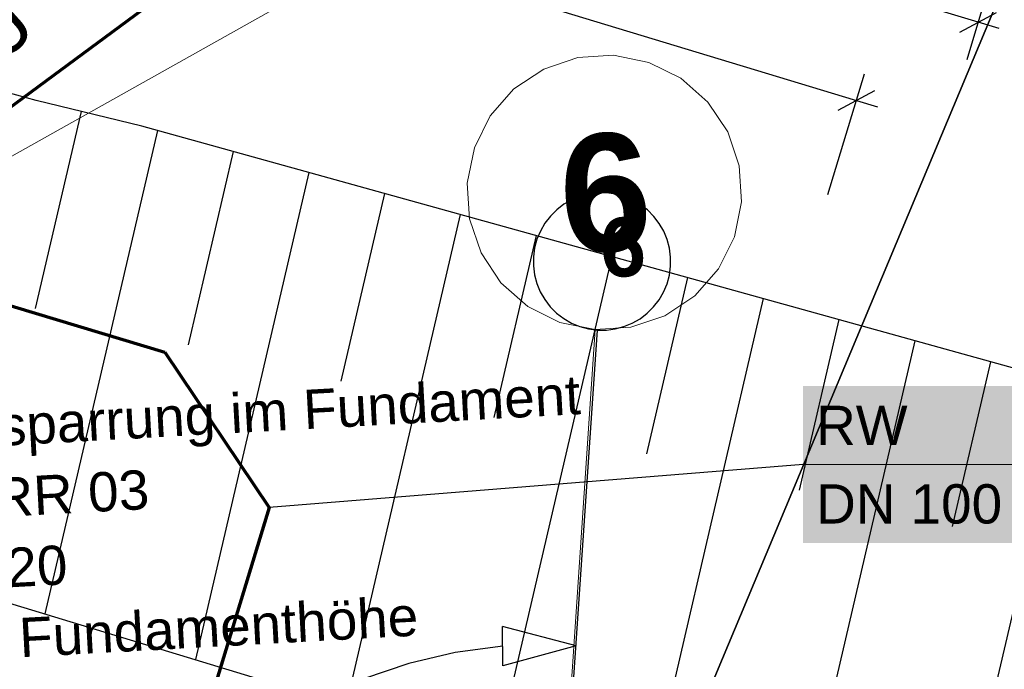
# Model space of a CAD drawing. Extents: x -779 to 790, y -208 to 633.
# Tile 222 of 232: x 444 to 495, y 295 to 328. Entities that reach past the tile are written whole.
import ezdxf
from ezdxf.lldxf.tags import DXFTag

# ---------------------------------------------------------------- set-up
doc = ezdxf.new("R2010")
doc.units = 0
doc.layers.get('0').update_dxf_attribs({"lineweight": 25})
for name, color, linetype, lineweight, true_color in [('01 Allgemein Bemaßung', 7, 'Continuous', 25, 0x848484), ('01AFU Allgemein Bemaßung-A07F5V4RWF', 7, 'Continuous', 25, 0x848484), ('02 Raster Bemaßung', 7, 'Continuous', 25, 0x848484), ('02 Raster Gebäude-A07F5V4QWF', 7, 'Continuous', 25, 0x848484), ('10 Wege Bestand - 2D', 9, 'Continuous', 18, 0x808080), ('30 Baugrubenplanung', 7, 'Continuous', 25, 0x848484), ('60 Baumstützen - Gehegelinie', 9, 'Continuous', 18, 0x808080), ('60 Netz', 9, 'Continuous', 18, 0x808080), ('S_Regenwasser_Grundleitung', 7, 'Continuous', 70, 0x0080ff), ('X_Mass', 150, 'Continuous', 25, 0x007fff)]:
    doc.layers.add(name, color=color, linetype=linetype, lineweight=lineweight, true_color=true_color)
doc.layers.add('02 Raster Gebäude-A07F5V53WF', color=7, linetype='Continuous', lineweight=13)
doc.layers.add('X_Text', color=7, linetype='Continuous', lineweight=25)
doc.styles.get("Standard").update_dxf_attribs({"font": 'arial.ttf'})
tags = doc.linetypes.add('Raster-A07F5V4TWF', pattern=[0.2, 0.1, -0.05, 0, -0.05]).pattern_tags.tags
tags[10:11] = [DXFTag(74, 4), DXFTag(75, 0), DXFTag(340, '0'), DXFTag(46, 1.0), DXFTag(50, 0.0), DXFTag(44, 0.0), DXFTag(45, 0.0)]
tags[8:9] = [DXFTag(74, 4), DXFTag(75, 0), DXFTag(340, '0'), DXFTag(46, 1.0), DXFTag(50, 0.0), DXFTag(44, 0.0), DXFTag(45, 0.0)]
tags[6:7] = [DXFTag(74, 4), DXFTag(75, 0), DXFTag(340, '0'), DXFTag(46, 1.0), DXFTag(50, 0.0), DXFTag(44, 0.0), DXFTag(45, 0.0)]
tags[4:5] = [DXFTag(74, 4), DXFTag(75, 0), DXFTag(340, '0'), DXFTag(46, 1.0), DXFTag(50, 0.0), DXFTag(44, 0.0), DXFTag(45, 0.0)]
tags = doc.linetypes.add('Raster-A07F5V57WF', pattern=[0.2, 0.1, -0.05, 0, -0.05]).pattern_tags.tags
tags[10:11] = [DXFTag(74, 4), DXFTag(75, 0), DXFTag(340, '0'), DXFTag(46, 1.0), DXFTag(50, 0.0), DXFTag(44, 0.0), DXFTag(45, 0.0)]
tags[8:9] = [DXFTag(74, 4), DXFTag(75, 0), DXFTag(340, '0'), DXFTag(46, 1.0), DXFTag(50, 0.0), DXFTag(44, 0.0), DXFTag(45, 0.0)]
tags[6:7] = [DXFTag(74, 4), DXFTag(75, 0), DXFTag(340, '0'), DXFTag(46, 1.0), DXFTag(50, 0.0), DXFTag(44, 0.0), DXFTag(45, 0.0)]
tags[4:5] = [DXFTag(74, 4), DXFTag(75, 0), DXFTag(340, '0'), DXFTag(46, 1.0), DXFTag(50, 0.0), DXFTag(44, 0.0), DXFTag(45, 0.0)]

# ---------------------------------------------------------------- blocks, each defined once
blk = doc.blocks.new('Referenz-A07F5V4VWF', base_point=(-401.415, -176.34))
at = {"color": 0, "linetype": 'ByBlock', "lineweight": -2, "ltscale": 12.5}
for p, q in [((445.205, 323.708), (430.258, 327.808)), ((450.587, 322.403), (445.205, 323.708)), ((518.205, 303.63), (450.587, 322.403))]:
    blk.add_line(p, q, dxfattribs=at)
at = {"layer": '01AFU Allgemein Bemaßung-A07F5V4RWF', "color": 0, "lineweight": -2}
for p, q in [((493.19, 327.693), (225.373, 408.894)), ((493.598, 329.039), (492.61, 325.779)), ((492.255, 327.193), (494.126, 328.193)), ((494.267, 327.367), (493.19, 327.693))]:
    blk.add_line(p, q, dxfattribs=at)
at = {"layer": '02 Raster Bemaßung', "color": 0, "lineweight": -2}
for p, q in [((218.96, 404.979), (486.995, 323.712)), ((485.544, 318.926), (487.403, 325.058)), ((486.06, 323.212), (487.931, 324.212)), ((486.995, 323.712), (488.072, 323.385)), ((468.984, 294.906), (468.969, 296.906)), ((472.709, 295.933), (468.969, 296.906)), ((466.559, 295.587), (464.184, 295.033)), ((468.977, 295.906), (466.559, 295.587)), ((472.709, 295.933), (468.984, 294.906)), ((464.184, 295.033), (461.875, 294.251))]:
    blk.add_line(p, q, dxfattribs=at)
at = {"layer": '02 Raster Gebäude-A07F5V4QWF', "color": 0, "lineweight": -2}
for p, q in [((472.49, 318.646), (472.093, 318.418)), ((472.913, 318.82), (472.49, 318.646)), ((473.356, 318.938), (472.913, 318.82)), ((473.81, 318.997), (473.356, 318.938)), ((474.268, 318.996), (473.81, 318.997)), ((474.722, 318.935), (474.268, 318.996)), ((475.164, 318.815), (474.722, 318.935)), ((475.586, 318.639), (475.164, 318.815)), ((475.982, 318.41), (475.586, 318.639)), ((471.729, 318.14), (471.405, 317.816)), ((472.093, 318.418), (471.729, 318.14)), ((476.345, 318.13), (475.982, 318.41)), ((476.668, 317.806), (476.345, 318.13)), ((471.405, 317.816), (471.125, 317.454)), ((476.946, 317.442), (476.668, 317.806)), ((470.895, 317.058), (470.719, 316.635)), ((471.125, 317.454), (470.895, 317.058)), ((477.174, 317.045), (476.946, 317.442)), ((477.349, 316.622), (477.174, 317.045)), ((470.719, 316.635), (470.6, 316.193)), ((477.466, 316.179), (477.349, 316.622)), ((470.6, 316.193), (470.539, 315.739)), ((477.525, 315.725), (477.466, 316.179)), ((470.539, 315.739), (470.538, 315.281)), ((477.524, 315.267), (477.525, 315.725)), ((470.538, 315.281), (470.597, 314.827)), ((477.464, 314.813), (477.524, 315.267)), ((470.597, 314.827), (470.715, 314.385)), ((477.344, 314.371), (477.464, 314.813)), ((470.715, 314.385), (470.889, 313.961)), ((477.168, 313.948), (477.344, 314.371)), ((470.889, 313.961), (471.117, 313.564)), ((471.117, 313.564), (471.395, 313.2)), ((476.659, 313.19), (476.938, 313.552)), ((476.938, 313.552), (477.168, 313.948)), ((471.395, 313.2), (471.718, 312.876)), ((476.334, 312.867), (476.659, 313.19)), ((471.718, 312.876), (472.081, 312.597)), ((472.081, 312.597), (472.477, 312.367)), ((475.574, 312.36), (475.971, 312.589)), ((475.971, 312.589), (476.334, 312.867)), ((472.477, 312.367), (472.9, 312.191)), ((472.9, 312.191), (473.342, 312.071)), ((473.342, 312.071), (473.796, 312.011)), ((473.796, 312.011), (474.254, 312.01)), ((474.254, 312.01), (474.708, 312.069)), ((474.708, 312.069), (475.15, 312.186)), ((475.15, 312.186), (475.574, 312.36))]:
    blk.add_line(p, q, dxfattribs=at)
at = {"layer": '02 Raster Gebäude-A07F5V4QWF', "color": 0, "linetype": 'Raster-A07F5V4TWF', "lineweight": -2, "ltscale": 187.5}
blk.add_line((469.446, 247.662), (473.796, 312.011), dxfattribs=at)
at = {"layer": '30 Baugrubenplanung', "color": 0, "lineweight": -2}
for p, q in [((138.963, 390.536), (489.954, 284.117)), ((319.714, 335.733), (489.954, 284.117)), ((445.205, 323.708), (430.258, 327.808)), ((445.205, 323.708), (430.258, 327.808)), ((450.587, 322.403), (445.205, 323.708)), ((450.587, 322.403), (445.205, 323.708)), ((447.497, 323.152), (445.161, 313.111)), ((451.379, 322.183), (445.649, 297.551)), ((518.205, 303.63), (450.587, 322.403)), ((518.205, 303.63), (450.587, 322.403)), ((455.237, 321.112), (452.945, 311.261)), ((459.095, 320.041), (453.322, 295.224)), ((462.953, 318.97), (460.729, 309.41)), ((466.811, 317.899), (460.995, 292.897)), ((470.669, 316.828), (468.513, 307.56)), ((474.527, 315.756), (468.669, 290.571)), ((478.385, 314.685), (476.297, 305.709)), ((482.243, 313.614), (476.342, 288.244)), ((486.102, 312.543), (484.081, 303.859)), ((489.96, 311.472), (484.015, 285.918)), ((493.818, 310.401), (491.866, 302.008)), ((497.676, 309.33), (492.167, 285.646))]:
    blk.add_line(p, q, dxfattribs=at)
at = {"layer": '01 Allgemein Bemaßung', "color": 0, "linetype": 'ByBlock', "lineweight": -2, "ltscale": 0.21125, "char_height": 2.00026, "attachment_point": 1, "rotation": 3.132}
for s, insert in [('{\\fArial;Aussparrung im Fundament}', (438.443, 307.847)), ('{\\fArial;RR 03}', (442.991, 304.469)), ('{\\fArial;20×20}', (438.902, 300.638)), ('{\\fArial;H = Fundamenthöhe}', (439.09, 297.055))]:
    blk.add_mtext(s, dxfattribs=dict(at, insert=insert))
at = {"layer": '02 Raster Gebäude-A07F5V4QWF', "color": 0, "linetype": 'ByBlock', "lineweight": -2, "ltscale": 3.125, "insert": (473.841, 317.672), "char_height": 3.00039, "attachment_point": 1, "rotation": 3.132}
blk.add_mtext('{\\fArial|b1|i0;6}', dxfattribs=at)
blk = doc.blocks.new('Referenz-A07F5V59WF', base_point=(-759.499, -206.186))
at = {"layer": '02 Raster Gebäude-A07F5V53WF', "color": 0, "linetype": 'Continuous', "ltscale": 117.000008}
for p, q in [((472.8, 325.893), (471.068, 325.309)), ((474.624, 326.008), (472.8, 325.893)), ((476.415, 325.648), (474.624, 326.008)), ((478.052, 324.837), (476.415, 325.648)), ((471.068, 325.309), (469.547, 324.297)), ((479.423, 323.629), (478.052, 324.837)), ((469.547, 324.297), (468.34, 322.925)), ((480.436, 322.108), (479.423, 323.629)), ((468.34, 322.925), (467.528, 321.288)), ((481.019, 320.376), (480.436, 322.108)), ((467.528, 321.288), (467.168, 319.497)), ((481.135, 318.553), (481.019, 320.376)), ((467.168, 319.497), (467.284, 317.673)), ((480.775, 316.761), (481.135, 318.553)), ((467.284, 317.673), (467.868, 315.942)), ((479.964, 315.124), (480.775, 316.761)), ((467.868, 315.942), (468.88, 314.42)), ((478.756, 313.753), (479.964, 315.124)), ((468.88, 314.42), (470.251, 313.213)), ((477.235, 312.741), (478.756, 313.753)), ((470.251, 313.213), (471.888, 312.401)), ((475.503, 312.157), (477.235, 312.741)), ((471.888, 312.401), (473.68, 312.041)), ((473.68, 312.041), (475.503, 312.157))]:
    blk.add_line(p, q, dxfattribs=at)
at = {"layer": '02 Raster Gebäude-A07F5V53WF', "color": 0, "linetype": 'Raster-A07F5V57WF', "ltscale": 117.000008}
blk.add_line((469.332, 247.705), (473.68, 312.041), dxfattribs=at)
at = {"layer": '10 Wege Bestand - 2D', "color": 0, "linetype": 'Continuous', "ltscale": 162.000017}
blk.add_line((478.95, 340.515), (440.956, 319.182), dxfattribs=at)
at = {"layer": '60 Baumstützen - Gehegelinie', "color": 0, "linetype": 'Continuous', "ltscale": 162.000017}
blk.add_line((497.469, 336.671), (471.085, 273.642), dxfattribs=at)
at = {"layer": '60 Netz', "color": 0, "linetype": 'Continuous', "ltscale": 162.000017}
for p, q in [((497.469, 336.671), (471.085, 273.642)), ((471.122, 273.627), (497.506, 336.656))]:
    blk.add_line(p, q, dxfattribs=at)
at = {"layer": '02 Raster Gebäude-A07F5V53WF', "color": 0, "linetype": 'Continuous', "ltscale": 117.000008, "insert": (471.704, 321.883), "char_height": 5.99964, "attachment_point": 1, "rotation": 3.1327}
blk.add_mtext('{\\fArial|b1|i0;6}', dxfattribs=at)
blk = doc.blocks.new('Polygon-A07F5V5PWF', base_point=(428.508, 317.702))
at = {"color": 0, "linetype": 'ByBlock', "lineweight": -2, "ltscale": 0.7}
blk.add_line((532.737, 389.078), (436.245, 317.702), dxfattribs=at)

msp = doc.modelspace()

# ---------------------------------------------------------------- linework, layer by layer
at = {"layer": 'S_Regenwasser_Grundleitung'}
for p, q in [((429.339, 317.65), (451.765, 310.878)), ((451.765, 310.878), (457.081, 302.966)), ((457.081, 302.966), (452.496, 287.963))]:
    msp.add_line(p, q, dxfattribs=at)
at = {"layer": 'X_Mass'}
for p, q in [((484.277, 305.157), (457.081, 302.966)), ((484.268, 305.162), (484.267, 305.161)), ((484.267, 305.161), (484.267, 305.159)), ((484.267, 305.159), (484.267, 305.158)), ((484.267, 305.158), (484.267, 305.157)), ((484.267, 305.157), (484.267, 305.156)), ((484.267, 305.156), (484.267, 305.154)), ((484.267, 305.154), (484.267, 305.153)), ((484.267, 305.153), (484.268, 305.152)), ((484.269, 305.163), (484.268, 305.162)), ((484.268, 305.152), (484.269, 305.151)), ((484.27, 305.165), (484.269, 305.164)), ((484.269, 305.164), (484.269, 305.163)), ((484.269, 305.151), (484.269, 305.15)), ((484.269, 305.15), (484.27, 305.149)), ((484.272, 305.166), (484.27, 305.165)), ((484.27, 305.149), (484.272, 305.148)), ((484.273, 305.166), (484.272, 305.166)), ((484.272, 305.148), (484.273, 305.148)), ((484.274, 305.167), (484.273, 305.166)), ((484.273, 305.148), (484.274, 305.147)), ((484.275, 305.167), (484.274, 305.167)), ((484.274, 305.147), (484.275, 305.147)), ((484.277, 305.167), (484.275, 305.167)), ((484.275, 305.147), (484.277, 305.147)), ((484.278, 305.167), (484.277, 305.167)), ((484.277, 305.147), (484.278, 305.147)), ((484.279, 305.167), (484.278, 305.167)), ((484.278, 305.147), (484.279, 305.147)), ((484.28, 305.166), (484.279, 305.167)), ((484.279, 305.147), (484.28, 305.148)), ((484.282, 305.166), (484.28, 305.166)), ((484.28, 305.148), (484.282, 305.148)), ((484.283, 305.165), (484.282, 305.166)), ((484.282, 305.148), (484.283, 305.149)), ((484.284, 305.164), (484.283, 305.165)), ((484.283, 305.149), (484.284, 305.15)), ((484.284, 305.163), (484.284, 305.164)), ((484.285, 305.162), (484.284, 305.163)), ((484.284, 305.151), (484.285, 305.152)), ((484.284, 305.15), (484.284, 305.151)), ((484.286, 305.161), (484.285, 305.162)), ((484.285, 305.152), (484.286, 305.153)), ((484.286, 305.159), (484.286, 305.161)), ((484.286, 305.158), (484.286, 305.159)), ((484.287, 305.157), (484.286, 305.158)), ((484.286, 305.156), (484.287, 305.157)), ((484.286, 305.154), (484.286, 305.156)), ((484.286, 305.153), (484.286, 305.154))]:
    msp.add_line(p, q, dxfattribs=at)
at = {"layer": 'X_Mass', "lineweight": 18}
msp.add_line((484.277, 305.157), (501.076, 305.157), dxfattribs=at)
at = {"layer": 'X_Mass', "color": 7, "true_color": 0xffffff}
for points in [[(484.277, 301.157), (501.076, 301.157), (484.277, 309.157)], [(501.076, 301.157), (484.277, 309.157), (501.076, 309.157)]]:
    msp.add_solid(points, dxfattribs=at)

# ---------------------------------------------------------------- block references
at = {"color": 8, "lineweight": 25, "ltscale": 1250, "true_color": 0x808080}
msp.add_blockref('Referenz-A07F5V59WF', (-759.499, -206.186), dxfattribs=at)
at = {"color": 8, "lineweight": 25, "ltscale": 12.5, "true_color": 0x808080}
msp.add_blockref('Referenz-A07F5V4VWF', (-401.415, -176.34), dxfattribs=at)
at = {"layer": 'S_Regenwasser_Grundleitung', "ltscale": 0.7}
msp.add_blockref('Polygon-A07F5V5PWF', (428.508, 317.702), dxfattribs=at)

# ---------------------------------------------------------------- texts
at = {"layer": 'X_Mass', "char_height": 2, "attachment_point": 1}
for s, insert in [('{\\fArial;RW}', (484.943, 308.157)), ('{\\fArial;DN 100}', (484.943, 304.157))]:
    msp.add_mtext(s, dxfattribs=dict(at, insert=insert))
at = {"layer": 'X_Text', "ltscale": 0.25, "insert": (438.011, 325.895), "char_height": 3, "attachment_point": 1, "rotation": 42}
msp.add_mtext('{\\fArial;Rigole Versickerung }', dxfattribs=at)

doc.saveas('drawing.dxf')
